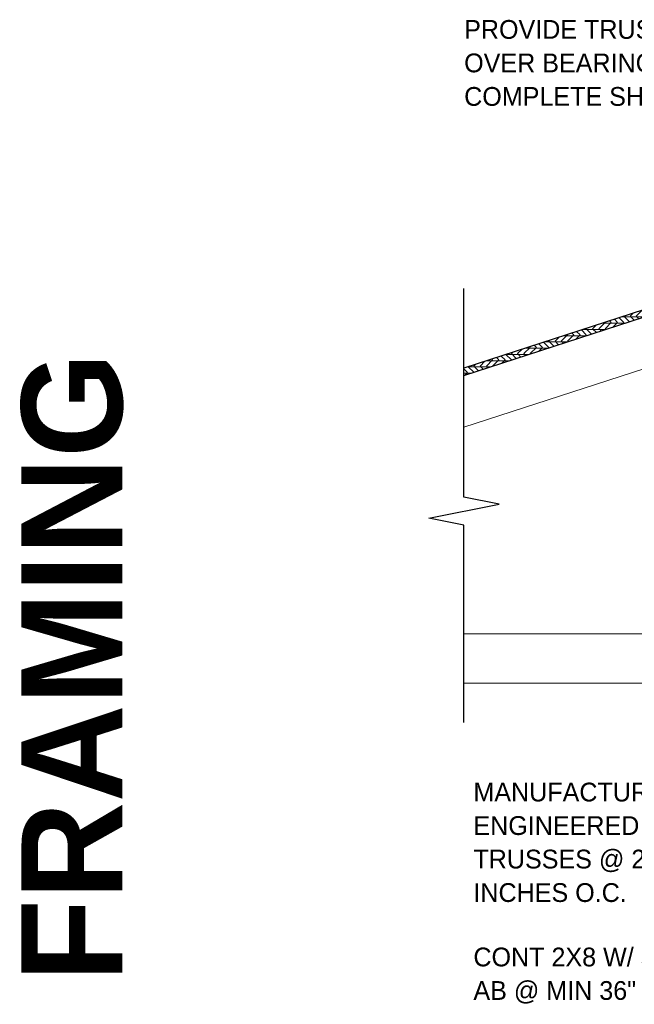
# Model space of a CAD drawing. Header units: inches. Extents: x 263 to 1352, y -57 to 386.
# Tile 1 of 23: x 263 to 307, y 314 to 384. Entities that reach past the tile are written whole.
import ezdxf

# ---------------------------------------------------------------- set-up
doc = ezdxf.new("R2010")
doc.units = ezdxf.units.IN
doc.header["$MEASUREMENT"] = 0
for name, color, linetype, lineweight in [('A-ANNO-TEXT', 2, 'Continuous', 9), ('A-DETL-GENF', 3, 'Continuous', 9), ('A-DETL-LLIN', 3, 'Continuous', 9)]:
    doc.layers.add(name, color=color, linetype=linetype, lineweight=lineweight)
pattern_1 = [(342, (-23.902, -15.642), (0.1372035, 0.4222691), []), (297, (-23.902, -15.642), (0.4223291, -0.137223), [0.628, -0.628]), (27, (-23.902, -15.642), (0.4223291, -0.137223), [0.628, -0.628])]

# ---------------------------------------------------------------- blocks, each defined once
blk = doc.blocks.new('Plywood-Section_SS_8_ ICCF0')
at = {"layer": 'A-DETL-GENF'}
h = blk.add_hatch(dxfattribs=at)
h.set_pattern_fill('FP1_3', color=256, style=0, pattern_type=2)
h.set_pattern_definition(pattern_1)
h.paths.add_polyline_path([(9.135, 0.5), (8.973, 0), (48.901, 0), (48.892, 0.5)], flags=0)
h = blk.add_hatch(dxfattribs=at)
h.set_pattern_fill('FP1_3', color=256, style=0, pattern_type=2)
h.set_pattern_definition(pattern_1)
h.paths.add_polyline_path([(80.472, 0), (80.635, 0.5), (49.031, 0.5), (49.04, 0)], flags=0)
at = {"layer": 'A-DETL-GENF', "lineweight": 30}
for p, q in [((8.973, 0), (48.901, 0)), ((48.892, 0.5), (9.135, 0.5)), ((80.635, 0.5), (49.031, 0.5)), ((49.04, 0), (80.472, 0))]:
    blk.add_line(p, q, dxfattribs=at)
blk = doc.blocks.new('Break Line1 - B_SS_8_ ICCF1')
at = {"layer": 'A-DETL-GENF', "lineweight": 30}
for p, q in [((-1, 0), (-0.5, 2.5)), ((-0.5, 2.5), (0.5, -2.5)), ((-15.015, 0), (-1, 0)), ((0.5, -2.5), (1, 0)), ((1, 0), (15.831, 0))]:
    blk.add_line(p, q, dxfattribs=at)

msp = doc.modelspace()

# ---------------------------------------------------------------- linework, layer by layer
at = {"layer": 'A-DETL-LLIN'}
for p, q in [((308.60619426, 359.73795078), (294.90463536, 355.28604442)), ((294.90463536, 340.59965922), (330.02016954, 340.59965922)), ((330.64829166, 337.09965922), (294.90463536, 337.09965922))]:
    msp.add_line(p, q, dxfattribs=at)

# ---------------------------------------------------------------- block references
at = {"layer": 'A-DETL-GENF'}
for name, p, rotation in [('Plywood-Section_SS_8_ ICCF0', (286.3709253, 356.19339173), 17.99999999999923), ('Break Line1 - B_SS_8_ ICCF1', (294.90463536, 349.32706821), 89.9999999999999)]:
    msp.add_blockref(name, p, dxfattribs=dict(at, rotation=rotation))

# ---------------------------------------------------------------- texts
at = {"layer": 'A-ANNO-TEXT', "color": 7, "char_height": 1.3341121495, "attachment_point": 1, "line_spacing_factor": 1.070803}
for s, insert, width in [('\\fStylus BT|b0|i0|c0|p34|;PROVIDE TRUSS BLOCKING\\POVER BEARING WALL FOR\\PCOMPLETE SHEAR TRANSFER', (294.91901387, 384.23366526), 30.888), ('\\fStylus BT|b0|i0|c0|p34|;MANUFACTURED\\PENGINEERED\\PTRUSSES @ 24\\PINCHES O.C.', (295.5769492, 330.02847444), 17.568), ('\\fStylus BT|b0|i0|c0|p34|;CONT 2X8 W/ 5/8" DIA\\PAB @ MIN 36" O.C.\\P', (295.5769492, 318.30594761), 23.67)]:
    msp.add_mtext(s, dxfattribs=dict(at, insert=insert, width=width))
at = {"layer": 'A-ANNO-TEXT', "color": 253, "insert": (263.4465478, 315.87991511), "char_height": 7.1651090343, "width": 52.416, "attachment_point": 1, "rotation": 90, "line_spacing_factor": 1.063354}
msp.add_mtext('\\fStylus BT|b1|i0|c0|p34|;FRAMING', dxfattribs=at)

doc.saveas('drawing.dxf')
